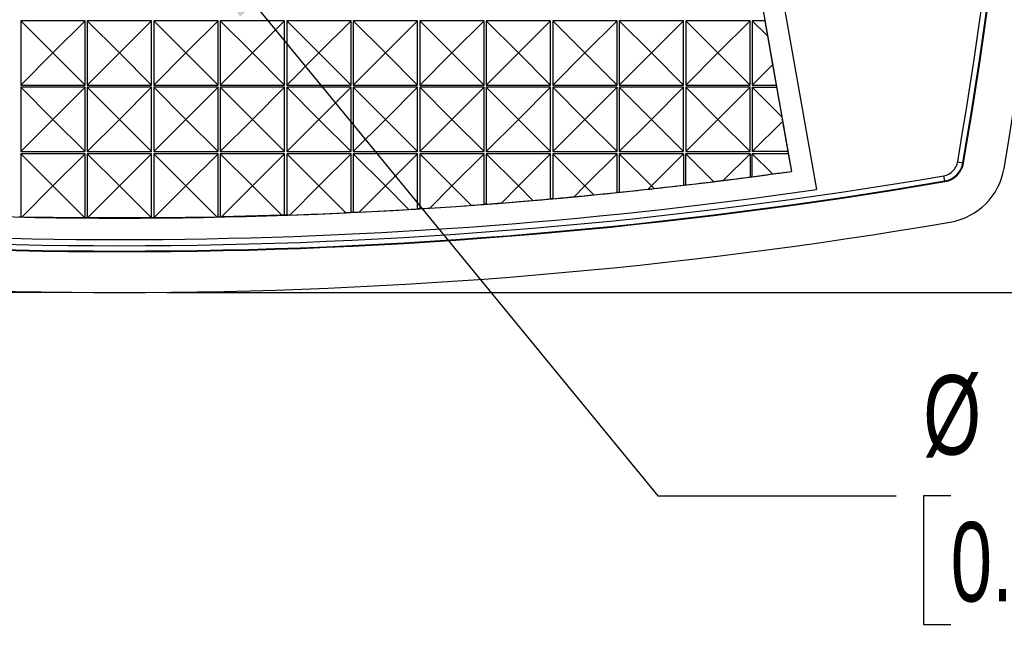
# Model space of a CAD drawing. Header units: millimetres. Extents: x 0 to 489, y 0 to 378.
# Tile 4 of 16: x 103 to 149, y 73 to 102. Entities that reach past the tile are written whole.
import ezdxf

# ---------------------------------------------------------------- set-up
doc = ezdxf.new("R2010")
doc.units = ezdxf.units.MM
doc.header["$LTSCALE"] = 1.75
doc.layers.add('DIMENSIONS', color=140, linetype='Continuous', lineweight=25)
doc.styles.add('SLDTEXTSTYLE0', font='TXT', dxfattribs={"width": 0.7})
doc.dimstyles.new('SLDDIMSTYLE0', dxfattribs={"dimtxt": 3.776514, "dimasz": 5.7785, "dimexe": 0, "dimexo": 0.0625, "dimgap": 0.944128, "dimtad": 0, "dimtih": 1, "dimtoh": 1, "dimrnd": 1e-09, "dimzin": 4, "dimdsep": 46, "dimtxsty": 'SLDTEXTSTYLE0', "dimsah": 1, "dimcen": 0.09, "dimadec": 0, "dimazin": 1, "dimtfac": 1, "dimtofl": 0, "dimtmove": 0, "dimatfit": 3, "dimfxl": 0, "dimfrac": 2, "dimtolj": 1, "dimtzin": 12, "dimarcsym": 0})
doc.dimstyles.new('SLDDIMSTYLE1', dxfattribs={"dimtxt": 3.776514, "dimasz": 5.7785, "dimexe": 0, "dimexo": 0.0625, "dimgap": 0.944128, "dimtad": 0, "dimtih": 1, "dimtoh": 1, "dimrnd": 1e-09, "dimzin": 12, "dimdsep": 46, "dimtxsty": 'SLDTEXTSTYLE0', "dimsah": 1, "dimcen": 0, "dimadec": 0, "dimazin": 3, "dimtfac": 1, "dimtofl": 0, "dimtmove": 0, "dimatfit": 3, "dimfxl": 0, "dimfrac": 2, "dimtolj": 1, "dimtzin": 12, "dimarcsym": 0})

# ---------------------------------------------------------------- blocks, each defined once
blk = doc.blocks.new('_D_1')
at = {"layer": 'DIMENSIONS'}
for p, q in [((110.036, 177.899), (171.938, 177.899)), ((166.382, 177.899), (166.382, 140.228)), ((160.771, 133.38), (159.503, 133.38)), ((159.503, 133.38), (159.503, 127.378)), ((171.993, 133.38), (173.261, 133.38)), ((173.261, 133.38), (173.261, 127.378)), ((159.503, 127.378), (160.771, 127.378)), ((173.261, 127.378), (171.993, 127.378)), ((166.382, 88.861), (166.382, 126.533)), ((110.036, 88.861), (171.938, 88.861))]:
    blk.add_line(p, q, dxfattribs=at)
for points in [[(166.382, 177.899), (165.493, 172.121), (167.271, 172.121)], [(166.382, 88.861), (167.271, 94.64), (165.493, 94.64)]]:
    blk.add_solid(points, dxfattribs=at)
at = {"layer": 'DIMENSIONS', "char_height": 3.7042, "attachment_point": 1, "style": 'SLDTEXTSTYLE0'}
for s, insert in [('89.0', (160.771, 139.001)), ('3.51', (160.771, 132.153))]:
    blk.add_mtext(s, dxfattribs=dict(at, insert=insert))
blk = doc.blocks.new('_D_2')
at = {"layer": 'DIMENSIONS'}
for p, q in [((105.591, 128.884), (46.064, 128.884)), ((51.62, 128.884), (51.62, 115.72)), ((46.009, 108.872), (44.741, 108.872)), ((44.741, 108.872), (44.741, 102.87)), ((57.231, 108.872), (58.499, 108.872)), ((58.499, 108.872), (58.499, 102.87)), ((44.741, 102.87), (46.009, 102.87)), ((58.499, 102.87), (57.231, 102.87)), ((51.62, 88.861), (51.62, 102.025)), ((105.591, 88.861), (46.064, 88.861))]:
    blk.add_line(p, q, dxfattribs=at)
for points in [[(51.62, 128.884), (50.731, 123.105), (52.509, 123.105)], [(51.62, 88.861), (52.509, 94.64), (50.731, 94.64)]]:
    blk.add_solid(points, dxfattribs=at)
at = {"layer": 'DIMENSIONS', "char_height": 3.7042, "attachment_point": 1, "style": 'SLDTEXTSTYLE0'}
for s, insert in [('40.0', (46.009, 114.493)), ('1.58', (46.009, 107.645))]:
    blk.add_mtext(s, dxfattribs=dict(at, insert=insert))
blk = doc.blocks.new('_D_3')
at = {"layer": 'DIMENSIONS'}
for p, q in [((110.449, 106.753), (132.915, 79.388)), ((132.915, 79.388), (144.027, 79.388)), ((146.563, 79.388), (145.295, 79.388)), ((145.295, 79.388), (145.295, 73.385)), ((157.786, 79.388), (159.054, 79.388)), ((159.054, 79.388), (159.054, 73.385)), ((145.295, 73.385), (146.563, 73.385)), ((159.054, 73.385), (157.786, 73.385))]:
    blk.add_line(p, q, dxfattribs=at)
blk.add_solid([(110.449, 106.753), (113.428, 101.723), (114.802, 102.851)], dxfattribs=at)
at = {"layer": 'DIMENSIONS', "char_height": 3.7042, "attachment_point": 1, "style": 'SLDTEXTSTYLE0'}
for s, insert in [('%%c', (145.283, 85.008)), ('8.3', (150.985, 85.008)), ('0.33', (146.563, 78.16))]:
    blk.add_mtext(s, dxfattribs=dict(at, insert=insert))

msp = doc.modelspace()

# ---------------------------------------------------------------- linework, layer by layer
for p, q in [((134.627, 125.858), (140.304, 93.661)), ((134.63, 125.859), (140.308, 93.662)), ((133.76, 125.02), (139.14, 94.506)), ((104.714, 100.03), (103.214, 101.53)), ((103.214, 101.53), (103.214, 98.53)), ((106.214, 101.53), (103.214, 101.53)), ((106.214, 101.53), (104.714, 100.03)), ((106.214, 98.53), (106.214, 101.53)), ((107.814, 100.03), (106.314, 101.53)), ((106.314, 101.53), (106.314, 98.53)), ((109.314, 101.53), (106.314, 101.53)), ((109.314, 101.53), (107.814, 100.03)), ((109.314, 98.53), (109.314, 101.53)), ((110.914, 100.03), (109.414, 101.53)), ((109.414, 101.53), (109.414, 98.53)), ((112.414, 101.53), (109.414, 101.53)), ((112.414, 101.53), (110.914, 100.03)), ((112.414, 98.53), (112.414, 101.53)), ((114.014, 100.03), (112.514, 101.53)), ((112.514, 101.53), (112.514, 98.53)), ((115.514, 101.53), (112.514, 101.53)), ((115.514, 101.53), (114.014, 100.03)), ((115.514, 98.53), (115.514, 101.53)), ((118.614, 101.53), (115.614, 101.53)), ((117.114, 100.03), (115.614, 101.53)), ((115.614, 101.53), (115.614, 98.53)), ((118.614, 101.53), (117.114, 100.03)), ((118.614, 98.53), (118.614, 101.53)), ((121.714, 101.53), (118.714, 101.53)), ((120.214, 100.03), (118.714, 101.53)), ((118.714, 101.53), (118.714, 98.53)), ((121.714, 101.53), (120.214, 100.03)), ((121.714, 98.53), (121.714, 101.53)), ((123.314, 100.03), (121.814, 101.53)), ((121.814, 101.53), (121.814, 98.53)), ((124.814, 101.53), (121.814, 101.53)), ((124.814, 101.53), (123.314, 100.03)), ((124.814, 98.53), (124.814, 101.53)), ((126.414, 100.03), (124.914, 101.53)), ((124.914, 101.53), (124.914, 98.53)), ((127.914, 101.53), (124.914, 101.53)), ((127.914, 101.53), (126.414, 100.03)), ((127.914, 98.53), (127.914, 101.53)), ((129.514, 100.03), (128.014, 101.53)), ((128.014, 101.53), (128.014, 98.53)), ((131.014, 101.53), (128.014, 101.53)), ((131.014, 101.53), (129.514, 100.03)), ((131.014, 98.53), (131.014, 101.53)), ((132.614, 100.03), (131.114, 101.53)), ((131.114, 101.53), (131.114, 98.53)), ((134.114, 101.53), (131.114, 101.53)), ((134.114, 101.53), (132.614, 100.03)), ((134.114, 98.53), (134.114, 101.53)), ((135.714, 100.03), (134.214, 101.53)), ((134.214, 101.53), (134.214, 98.53)), ((137.214, 101.53), (134.214, 101.53)), ((137.214, 101.53), (135.714, 100.03)), ((137.214, 98.53), (137.214, 101.53)), ((137.314, 101.53), (137.314, 98.53)), ((137.314, 101.53), (138.024, 100.82)), ((137.9, 101.53), (137.314, 101.53)), ((137.882, 101.63), (137.9, 101.53)), ((137.9, 101.53), (138.024, 100.82)), ((138.024, 100.82), (138.26, 99.477)), ((103.214, 98.53), (104.714, 100.03)), ((106.214, 98.53), (104.714, 100.03)), ((106.314, 98.53), (107.814, 100.03)), ((109.314, 98.53), (107.814, 100.03)), ((109.414, 98.53), (110.914, 100.03)), ((112.414, 98.53), (110.914, 100.03)), ((112.514, 98.53), (114.014, 100.03)), ((115.514, 98.53), (114.014, 100.03)), ((115.614, 98.53), (117.114, 100.03)), ((118.614, 98.53), (117.114, 100.03)), ((118.714, 98.53), (120.214, 100.03)), ((121.714, 98.53), (120.214, 100.03)), ((121.814, 98.53), (123.314, 100.03)), ((124.814, 98.53), (123.314, 100.03)), ((124.914, 98.53), (126.414, 100.03)), ((127.914, 98.53), (126.414, 100.03)), ((128.014, 98.53), (129.514, 100.03)), ((131.014, 98.53), (129.514, 100.03)), ((131.114, 98.53), (132.614, 100.03)), ((134.114, 98.53), (132.614, 100.03)), ((134.214, 98.53), (135.714, 100.03)), ((137.214, 98.53), (135.714, 100.03)), ((138.26, 99.477), (137.314, 98.53)), ((138.26, 99.477), (138.429, 98.53)), ((103.214, 98.53), (106.214, 98.53)), ((104.714, 96.93), (103.214, 98.43)), ((103.214, 98.43), (103.214, 95.43)), ((106.214, 98.43), (103.214, 98.43)), ((106.214, 98.43), (104.714, 96.93)), ((106.214, 95.43), (106.214, 98.43)), ((106.314, 98.53), (109.314, 98.53)), ((107.814, 96.93), (106.314, 98.43)), ((106.314, 98.43), (106.314, 95.43)), ((109.314, 98.43), (106.314, 98.43)), ((109.314, 98.43), (107.814, 96.93)), ((109.314, 95.43), (109.314, 98.43)), ((109.414, 98.53), (112.414, 98.53)), ((110.914, 96.93), (109.414, 98.43)), ((109.414, 98.43), (109.414, 95.43)), ((112.414, 98.43), (109.414, 98.43)), ((112.414, 98.43), (110.914, 96.93)), ((112.414, 95.43), (112.414, 98.43)), ((112.514, 98.53), (115.514, 98.53)), ((114.014, 96.93), (112.514, 98.43)), ((112.514, 98.43), (112.514, 95.43)), ((115.514, 98.43), (112.514, 98.43)), ((115.514, 98.43), (114.014, 96.93)), ((115.514, 95.43), (115.514, 98.43)), ((115.614, 98.53), (118.614, 98.53)), ((118.614, 98.43), (115.614, 98.43)), ((117.114, 96.93), (115.614, 98.43)), ((115.614, 98.43), (115.614, 95.43)), ((118.614, 98.43), (117.114, 96.93)), ((118.614, 95.43), (118.614, 98.43)), ((118.714, 98.53), (121.714, 98.53)), ((121.714, 98.43), (118.714, 98.43)), ((120.214, 96.93), (118.714, 98.43)), ((118.714, 98.43), (118.714, 95.43)), ((121.714, 98.43), (120.214, 96.93)), ((121.714, 95.43), (121.714, 98.43)), ((121.814, 98.53), (124.814, 98.53)), ((123.314, 96.93), (121.814, 98.43)), ((121.814, 98.43), (121.814, 95.43)), ((124.814, 98.43), (121.814, 98.43)), ((124.814, 98.43), (123.314, 96.93)), ((124.814, 95.43), (124.814, 98.43)), ((124.914, 98.53), (127.914, 98.53)), ((126.414, 96.93), (124.914, 98.43)), ((124.914, 98.43), (124.914, 95.43)), ((127.914, 98.43), (124.914, 98.43)), ((127.914, 98.43), (126.414, 96.93)), ((127.914, 95.43), (127.914, 98.43)), ((128.014, 98.53), (131.014, 98.53)), ((129.514, 96.93), (128.014, 98.43)), ((128.014, 98.43), (128.014, 95.43)), ((131.014, 98.43), (128.014, 98.43)), ((131.014, 98.43), (129.514, 96.93)), ((131.014, 95.43), (131.014, 98.43)), ((131.114, 98.53), (134.114, 98.53)), ((132.614, 96.93), (131.114, 98.43)), ((131.114, 98.43), (131.114, 95.43)), ((134.114, 98.43), (131.114, 98.43)), ((134.114, 98.43), (132.614, 96.93)), ((134.114, 95.43), (134.114, 98.43)), ((134.214, 98.53), (137.214, 98.53)), ((135.714, 96.93), (134.214, 98.43)), ((134.214, 98.43), (134.214, 95.43)), ((137.214, 98.43), (134.214, 98.43)), ((137.214, 98.43), (135.714, 96.93)), ((137.214, 95.43), (137.214, 98.43)), ((137.314, 98.53), (138.429, 98.53)), ((137.314, 98.43), (137.314, 95.43)), ((137.314, 98.43), (138.686, 97.058)), ((137.314, 98.43), (138.446, 98.43)), ((138.429, 98.53), (138.446, 98.43)), ((138.446, 98.43), (138.686, 97.058)), ((103.214, 95.43), (104.714, 96.93)), ((106.214, 95.43), (104.714, 96.93)), ((106.314, 95.43), (107.814, 96.93)), ((109.314, 95.43), (107.814, 96.93)), ((109.414, 95.43), (110.914, 96.93)), ((112.414, 95.43), (110.914, 96.93)), ((112.514, 95.43), (114.014, 96.93)), ((115.514, 95.43), (114.014, 96.93)), ((115.614, 95.43), (117.114, 96.93)), ((118.614, 95.43), (117.114, 96.93)), ((118.714, 95.43), (120.214, 96.93)), ((121.714, 95.43), (120.214, 96.93)), ((121.814, 95.43), (123.314, 96.93)), ((124.814, 95.43), (123.314, 96.93)), ((124.914, 95.43), (126.414, 96.93)), ((127.914, 95.43), (126.414, 96.93)), ((128.014, 95.43), (129.514, 96.93)), ((131.014, 95.43), (129.514, 96.93)), ((131.114, 95.43), (132.614, 96.93)), ((134.114, 95.43), (132.614, 96.93)), ((134.214, 95.43), (135.714, 96.93)), ((137.214, 95.43), (135.714, 96.93)), ((138.686, 97.058), (138.724, 96.84)), ((138.724, 96.84), (137.314, 95.43)), ((138.724, 96.84), (138.975, 95.43)), ((103.214, 95.43), (106.214, 95.43)), ((103.214, 95.33), (103.214, 92.378)), ((103.214, 95.33), (104.714, 93.83)), ((106.214, 95.33), (103.214, 95.33)), ((104.714, 93.83), (106.214, 95.33)), ((106.214, 92.337), (106.214, 95.33)), ((106.314, 95.43), (109.314, 95.43)), ((106.314, 95.33), (106.314, 92.337)), ((106.314, 95.33), (107.814, 93.83)), ((109.314, 95.33), (106.314, 95.33)), ((107.814, 93.83), (109.314, 95.33)), ((109.314, 92.337), (109.314, 95.33)), ((109.414, 95.43), (112.414, 95.43)), ((109.414, 95.33), (109.414, 92.337)), ((109.414, 95.33), (110.914, 93.83)), ((112.414, 95.33), (109.414, 95.33)), ((110.914, 93.83), (112.414, 95.33)), ((112.414, 92.378), (112.414, 95.33)), ((112.514, 95.43), (115.514, 95.43)), ((112.514, 95.33), (112.514, 92.381)), ((112.514, 95.33), (114.014, 93.83)), ((115.514, 95.33), (112.514, 95.33)), ((114.014, 93.83), (115.514, 95.33)), ((115.514, 92.463), (115.514, 95.33)), ((115.614, 95.43), (118.614, 95.43)), ((115.614, 95.33), (115.614, 92.466)), ((115.614, 95.33), (117.114, 93.83)), ((118.614, 95.33), (115.614, 95.33)), ((117.114, 93.83), (118.614, 95.33)), ((118.614, 92.589), (118.614, 95.33)), ((118.714, 95.43), (121.714, 95.43)), ((118.714, 95.33), (118.714, 92.594)), ((118.714, 95.33), (120.214, 93.83)), ((121.714, 95.33), (118.714, 95.33)), ((121.714, 95.33), (120.214, 93.83)), ((121.714, 92.759), (121.714, 95.33)), ((121.814, 95.43), (124.814, 95.43)), ((124.814, 95.33), (121.814, 95.33)), ((121.814, 95.33), (123.314, 93.83)), ((121.814, 95.33), (121.814, 92.765)), ((124.814, 95.33), (123.314, 93.83)), ((124.814, 92.97), (124.814, 95.33)), ((124.914, 95.43), (127.914, 95.43)), ((127.914, 95.33), (124.914, 95.33)), ((124.914, 95.33), (126.414, 93.83)), ((124.914, 95.33), (124.914, 92.978)), ((127.914, 95.33), (126.414, 93.83)), ((127.914, 93.225), (127.914, 95.33)), ((128.014, 95.43), (131.014, 95.43)), ((131.014, 95.33), (128.014, 95.33)), ((128.014, 95.33), (129.514, 93.83)), ((128.014, 95.33), (128.014, 93.234)), ((131.014, 95.33), (129.514, 93.83)), ((131.014, 93.523), (131.014, 95.33)), ((131.114, 95.43), (134.114, 95.43)), ((131.114, 95.33), (131.114, 93.533)), ((131.114, 95.33), (132.614, 93.83)), ((134.114, 95.33), (131.114, 95.33)), ((134.114, 95.33), (132.614, 93.83)), ((134.114, 95.33), (134.114, 93.863)), ((134.214, 95.43), (137.214, 95.43)), ((134.214, 93.875), (134.214, 95.33)), ((135.51, 94.033), (134.214, 95.33)), ((137.214, 95.33), (134.214, 95.33)), ((137.214, 95.33), (135.974, 94.091)), ((137.214, 95.33), (137.214, 94.247)), ((138.975, 95.43), (137.314, 95.43)), ((138.256, 94.388), (137.314, 95.33)), ((138.993, 95.33), (137.314, 95.33)), ((137.314, 94.26), (137.314, 95.33)), ((138.975, 95.43), (138.993, 95.33)), ((138.993, 95.33), (139.136, 94.509)), ((146.887, 94.95), (147.133, 94.908)), ((147.133, 94.908), (147.163, 94.903)), ((139.136, 94.509), (139.14, 94.506)), ((146.286, 94.061), (146.244, 94.307)), ((103.261, 92.378), (104.714, 93.83)), ((104.714, 93.83), (106.206, 92.337)), ((106.32, 92.337), (107.814, 93.83)), ((107.814, 93.83), (109.307, 92.337)), ((109.421, 92.337), (110.914, 93.83)), ((110.914, 93.83), (112.366, 92.378)), ((112.565, 92.382), (114.014, 93.83)), ((114.014, 93.83), (115.385, 92.459)), ((115.755, 92.471), (117.114, 93.83)), ((117.114, 93.83), (118.366, 92.578)), ((118.992, 92.608), (120.214, 93.83)), ((121.309, 92.735), (120.214, 93.83)), ((123.314, 93.83), (122.278, 92.795)), ((124.216, 92.927), (123.314, 93.83)), ((126.414, 93.83), (125.617, 93.033)), ((127.089, 93.155), (126.414, 93.83)), ((129.514, 93.83), (129.011, 93.327)), ((129.928, 93.415), (129.514, 93.83)), ((132.614, 93.83), (132.462, 93.679)), ((132.735, 93.709), (132.614, 93.83)), ((146.291, 94.031), (146.286, 94.061)), ((103.261, 92.378), (103.214, 92.378)), ((106.206, 92.337), (103.261, 92.378)), ((106.214, 92.337), (106.206, 92.337)), ((106.32, 92.337), (106.314, 92.337)), ((109.307, 92.337), (106.32, 92.337)), ((109.314, 92.337), (109.307, 92.337)), ((109.421, 92.337), (109.414, 92.337)), ((112.366, 92.378), (109.421, 92.337)), ((112.414, 92.378), (112.366, 92.378)), ((112.565, 92.382), (112.514, 92.381)), ((115.385, 92.459), (112.565, 92.382)), ((115.514, 92.463), (115.385, 92.459)), ((115.755, 92.471), (115.614, 92.466)), ((118.614, 92.589), (118.366, 92.578)), ((118.992, 92.608), (118.714, 92.594))]:
    msp.add_line(p, q)
at = {"flags": 128}
for points in [[(137.314, 94.26), (137.301, 94.259), (137.289, 94.257), (137.276, 94.255), (137.264, 94.254), (137.251, 94.252), (137.239, 94.25), (137.226, 94.249), (137.214, 94.247)], [(134.214, 93.875), (134.201, 93.873), (134.189, 93.872), (134.176, 93.871), (134.164, 93.869), (134.151, 93.868), (134.139, 93.866), (134.126, 93.865), (134.114, 93.863)], [(128.014, 93.234), (128.001, 93.233), (127.989, 93.232), (127.976, 93.231), (127.964, 93.229), (127.951, 93.228), (127.939, 93.227), (127.926, 93.226), (127.914, 93.225)], [(131.114, 93.533), (131.101, 93.532), (131.089, 93.53), (131.076, 93.529), (131.064, 93.528), (131.051, 93.526), (131.039, 93.525), (131.026, 93.524), (131.014, 93.523)], [(121.814, 92.765), (121.801, 92.764), (121.789, 92.763), (121.776, 92.762), (121.764, 92.762), (121.751, 92.761), (121.739, 92.76), (121.726, 92.759), (121.714, 92.759)], [(124.914, 92.978), (124.901, 92.977), (124.889, 92.976), (124.876, 92.975), (124.864, 92.974), (124.851, 92.973), (124.839, 92.972), (124.826, 92.971), (124.814, 92.97)], [(103.214, 92.378), (103.201, 92.379), (103.189, 92.379), (103.176, 92.379), (103.164, 92.379), (103.151, 92.38), (103.139, 92.38), (103.126, 92.38), (103.114, 92.381)], [(106.314, 92.337), (106.301, 92.337), (106.289, 92.337), (106.276, 92.337), (106.264, 92.337), (106.251, 92.337), (106.239, 92.337), (106.226, 92.337), (106.214, 92.337)], [(109.414, 92.337), (109.401, 92.337), (109.389, 92.337), (109.376, 92.337), (109.364, 92.337), (109.351, 92.337), (109.339, 92.337), (109.326, 92.337), (109.314, 92.337)], [(112.514, 92.381), (112.501, 92.38), (112.489, 92.38), (112.476, 92.38), (112.464, 92.379), (112.451, 92.379), (112.439, 92.379), (112.426, 92.379), (112.414, 92.378)], [(115.614, 92.466), (115.601, 92.466), (115.589, 92.465), (115.576, 92.465), (115.564, 92.464), (115.551, 92.464), (115.539, 92.463), (115.526, 92.463), (115.514, 92.463)], [(118.714, 92.594), (118.701, 92.593), (118.689, 92.593), (118.676, 92.592), (118.664, 92.592), (118.651, 92.591), (118.639, 92.59), (118.626, 92.59), (118.614, 92.589)]]:
    msp.add_lwpolyline(points, dxfattribs=at)
for centre, radius, start, end in [((-77.734, 133.38), 227.885, 350.29132, 9.70868), ((-77.736, 133.38), 228.137, 350.29141, 9.70859), ((-77.736, 133.38), 228.167, 350.29141, 9.70859), ((-77.736, 133.38), 230.069, 350.30927, 9.69073), ((146.111, 95.083), 0.787, 279.7086, 350.2914), ((146.111, 95.083), 1.037, 279.7086, 350.2914), ((146.111, 95.083), 1.067, 279.7086, 350.2914), ((146.024, 95.169), 3.069, 279.6907, 350.3093), ((107.814, 318.928), 227.885, 260.29132, 279.70868), ((107.814, 318.93), 226.6, 262.05369, 277.94632), ((107.814, 318.93), 228.167, 260.29141, 279.70859), ((107.814, 318.93), 228.137, 260.29141, 279.70859), ((107.814, 318.93), 227.6, 261.7919, 278.2081), ((107.814, 318.93), 230.069, 260.30927, 279.69073)]:
    msp.add_arc(centre, radius, start, end)
for centre, major_axis, start_param, end_param in [((107.814, 319.326), (0, 226.989), 3.263914, 3.265972), ((108.209, 318.93), (226.548, 0), 4.835253, 4.840768), ((107.418, 318.93), (226.651, 0), 4.844674, 4.84887), ((107.814, 319.326), (0, 226.989), 3.27611, 3.280024), ((107.418, 318.93), (226.64, 0), 4.81713, 4.823116), ((107.814, 318.535), (0, 226.204), 3.250777, 3.251989), ((108.209, 318.93), (226.553, 0), 4.820856, 4.82698), ((107.418, 318.93), (226.645, 0), 4.830891, 4.836656), ((108.209, 318.93), (226.564, 0), 4.795816, 4.799468), ((107.418, 318.93), (226.634, 0), 4.803388, 4.807807), ((107.814, 318.535), (0, 226.204), 3.235439, 3.239514), ((108.209, 318.93), (226.559, 0), 4.8084, 4.813214), ((107.814, 318.535), (0, 226.204), 3.191029, 3.201288), ((108.209, 318.93), (226.575, 0), 4.770236, 4.772025), ((107.418, 318.93), (226.623, 0), 4.775951, 4.778006), ((107.814, 318.535), (0, 226.204), 3.205582, 3.21417), ((108.209, 318.93), (226.569, 0), 4.783097, 4.785739), ((107.418, 318.93), (226.629, 0), 4.789663, 4.792776), ((107.814, 318.535), (0, 226.204), 3.22038, 3.226909), ((107.814, 318.535), (0, 226.204), 3.176706, 3.188258)]:
    msp.add_ellipse(centre, major_axis=major_axis, ratio=0.999998, start_param=start_param, end_param=end_param)

# ---------------------------------------------------------------- dimensions: what is measured, and where the dimension line sits
at = {"layer": 'DIMENSIONS'}
for base, p1, p2, picture, middle in [((166.382, 177.899), (107.814, 88.861), (107.814, 177.899), '_D_1', (166.382, 133.38)), ((51.62, 88.861), (107.814, 128.884), (107.814, 88.861), '_D_2', (51.62, 108.872))]:
    dim = msp.add_linear_dim(base=base, p1=p1, p2=p2, angle=90, dimstyle='SLDDIMSTYLE0', dxfattribs=at)
    dim.commit()
    dim.dimension.update_dxf_attribs({"geometry": picture, "text_midpoint": middle, "dimtype": 160})
dim = msp.add_diameter_dim_2p(p1=(105.181, 113.17), p2=(110.449, 106.753), dimstyle='SLDDIMSTYLE1', dxfattribs=at)
dim.commit()
dim.dimension.update_dxf_attribs({"geometry": '_D_3', "text_midpoint": (152.174, 79.388), "dimtype": 163})

doc.saveas('drawing.dxf')
